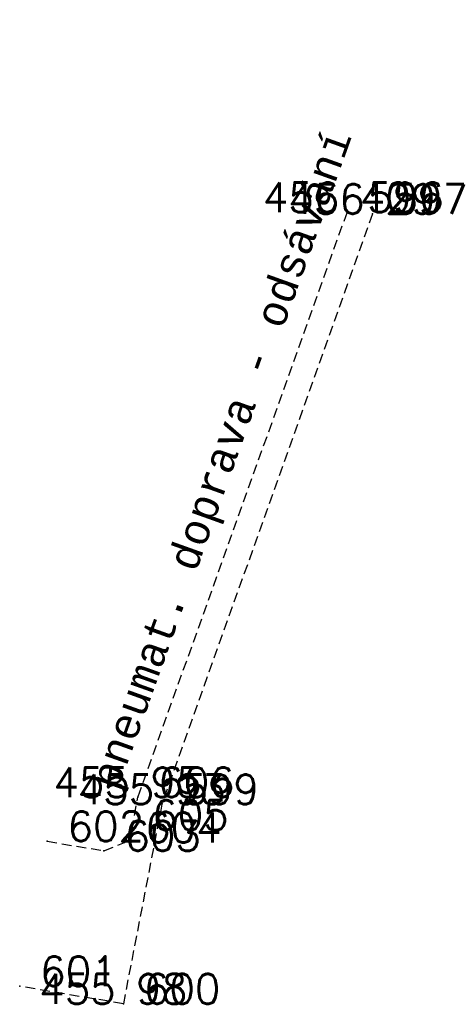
# Model space of a CAD drawing. Extents: x -607794.5 to -607783.7, y -1001341.1 to -1001316.3.
import ezdxf
from ezdxf.enums import TextEntityAlignment as Align

# ---------------------------------------------------------------- set-up
doc = ezdxf.new("R2010")
doc.units = 0
doc.linetypes.add('HIDDEN', pattern=[0.375, 0.25, -0.125])
for name, color, linetype in [('1', 7, 'CONTINUOUS'), ('16', 7, 'CONTINUOUS'), ('2', 7, 'CONTINUOUS'), ('3', 7, 'CONTINUOUS'), ('38', 7, 'CONTINUOUS')]:
    doc.layers.add(name, color=color, linetype=linetype)
doc.styles.add('MONOTXT', font='MONOTXT', dxfattribs={"height": 0.2})
doc.styles.add('ROMANS', font='ROMANS', dxfattribs={"height": 0.2})

msp = doc.modelspace()

# ---------------------------------------------------------------- linework, layer by layer
at = {"layer": '1', "color": 7, "linetype": 'CONTINUOUS'}
for p in [(-607786.27, -1001321.17), (-607785.63, -1001321.21), (-607791.54, -1001335.89), (-607790.93, -1001336.07), (-607791.69, -1001336.72), (-607793.82, -1001337), (-607791.87, -1001337.03), (-607792.39, -1001337.24), (-607794.51, -1001340.65), (-607791.9, -1001341.09)]:
    msp.add_point(p, dxfattribs=at)
at = {"layer": '38', "color": 95, "linetype": 'HIDDEN'}
for p, q in [((-607786.27, -1001321.17), (-607791.54, -1001335.89)), ((-607785.63, -1001321.21), (-607790.93, -1001336.07)), ((-607790.93, -1001336.07), (-607791.9, -1001341.09)), ((-607791.69, -1001336.72), (-607791.54, -1001335.89)), ((-607791.87, -1001337.03), (-607791.69, -1001336.72)), ((-607793.82, -1001337), (-607792.39, -1001337.24)), ((-607792.39, -1001337.24), (-607791.87, -1001337.03)), ((-607791.9, -1001341.09), (-607794.51, -1001340.65))]:
    msp.add_line(p, q, dxfattribs=at)

# ---------------------------------------------------------------- texts
at = {"layer": '16', "color": 3, "linetype": 'CONTINUOUS', "style": 'MONOTXT'}
msp.add_text('pneumat. doprava - ods%%225v%%225n%%237', height=0.75, rotation=70.301806, dxfattribs=at).set_placement((-607789.09438, -1001327.50482), align=Align.CENTER)
at = {"layer": '2', "color": 219, "linetype": 'CONTINUOUS', "style": 'ROMANS'}
for s, p in [(' 596', (-607786.27, -1001321.17)), (' 597', (-607785.63, -1001321.21)), (' 606', (-607791.54, -1001335.89)), (' 599', (-607790.93, -1001336.07)), (' 605', (-607791.69, -1001336.72)), (' 602', (-607793.82, -1001337)), (' 604', (-607791.87, -1001337.03)), (' 603', (-607792.39, -1001337.24)), (' 601', (-607794.51, -1001340.65)), (' 600', (-607791.9, -1001341.09))]:
    msp.add_text(s, height=0.75, dxfattribs=at).set_placement(p)
at = {"layer": '3', "color": 242, "linetype": 'CONTINUOUS', "style": 'ROMANS'}
for s, p in [('456 40 ', (-607786.27, -1001321.17)), ('456 29 ', (-607785.63, -1001321.21)), ('455 95 ', (-607791.54, -1001335.89)), ('455 93 ', (-607790.93, -1001336.07)), ('455 98 ', (-607791.9, -1001341.09))]:
    msp.add_text(s, height=0.75, dxfattribs=at).set_placement(p, align=Align.CENTER)

doc.saveas('drawing.dxf')
